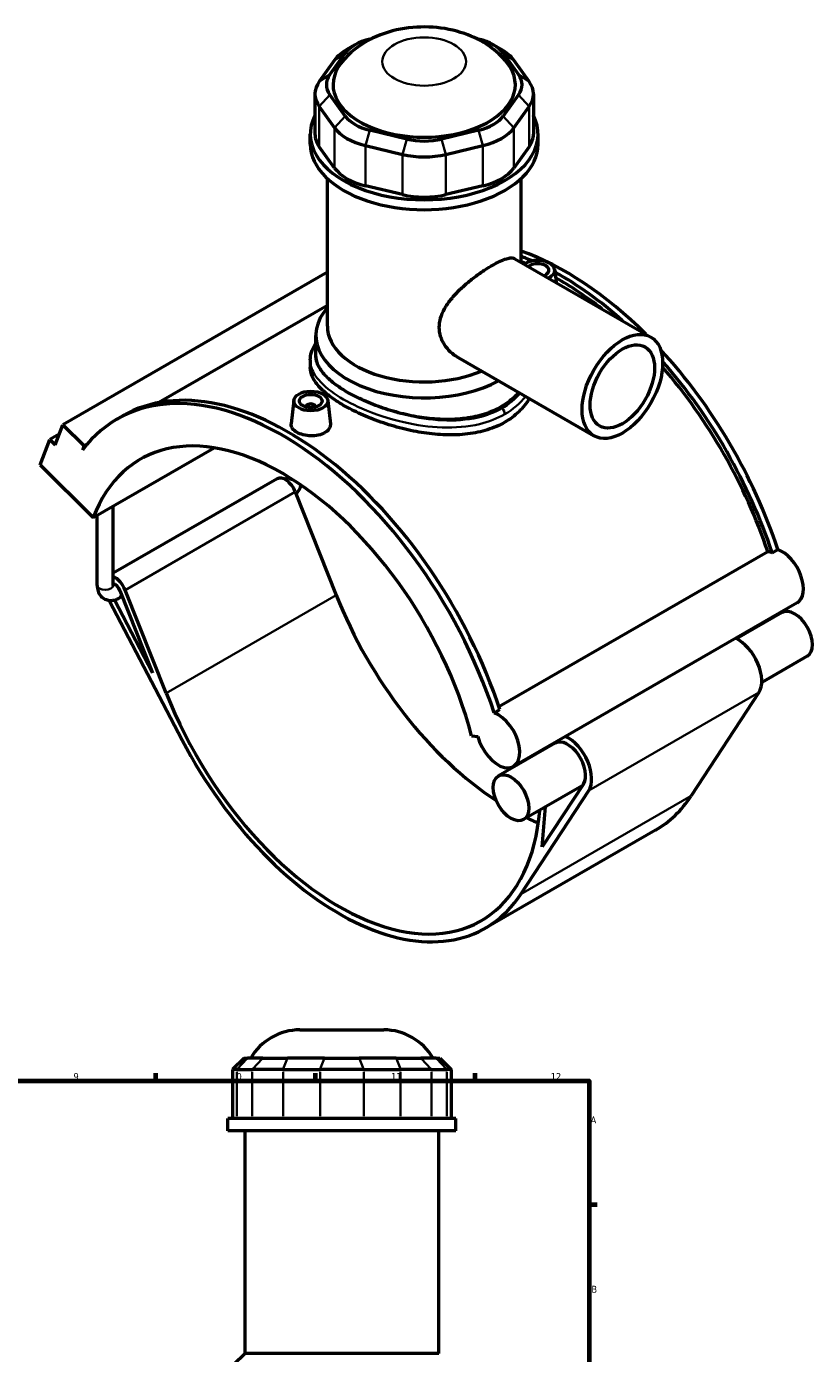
# Model space of a CAD drawing. Header units: millimetres. Extents: x 0 to 919, y -450 to 1036.
# Tile 5 of 5: x 574 to 919, y 454 to 1036. Entities that reach past the tile are written whole.
import ezdxf

# ---------------------------------------------------------------- set-up
doc = ezdxf.new("R2010")
doc.units = ezdxf.units.MM
for name, color, linetype, lineweight in [('Border (ANSI)', 7, 'Continuous', 70), ('Visible (ANSI)', 7, 'Continuous', 50), ('Visible Narrow (ANSI)', 7, 'Continuous', 35)]:
    doc.layers.add(name, color=color, linetype=linetype, lineweight=lineweight)
doc.styles.add('Note Text (ANSI)', font='tahoma.ttf')

# ---------------------------------------------------------------- blocks, each defined once
blk = doc.blocks.new('Borders Default Border')
at = {"layer": 'Border (ANSI)'}
for p, q in [((630.75, 574), (630.75, 577.45)), ((700.83, 574), (700.83, 577.45)), ((770.92, 574), (770.92, 577.45)), ((821, 519.75), (824.45, 519.75))]:
    blk.add_line(p, q, dxfattribs=at)
at = {"layer": 'Border (ANSI)', "flags": 128}
blk.add_lwpolyline([(20, 20), (20, 574), (821, 574), (821, 20), (20, 20)], dxfattribs=at)
at = {"layer": 'Border (ANSI)', "color": 230, "true_color": 0xff0080, "attachment_point": 7, "style": 'Note Text (ANSI)'}
for s, insert, char_height in [('9', (594.7, 574.34), 3.05), ('10', (663.96, 574.34), 3.048), ('11', (734.04, 574.4), 3.048), ('12', (804.13, 574.4), 3.048), ('A', (821.63, 555.35), 3.05), ('B', (821.99, 481.1), 3.05)]:
    blk.add_mtext(s, dxfattribs=dict(at, insert=insert, char_height=char_height))

msp = doc.modelspace()

# ---------------------------------------------------------------- linework, layer by layer
at = {"layer": 'Visible (ANSI)'}
for p, q in [((724.719, 1030.844), (725.622, 1031.059)), ((771.565, 1031.059), (772.468, 1030.844)), ((707.176, 1015.27), (713.895, 1024.611)), ((718.176, 1028.316), (714.627, 1026.256)), ((779.011, 1028.316), (782.56, 1026.256)), ((783.292, 1024.611), (790.011, 1015.27)), ((709.275, 1021.625), (702.556, 1012.284)), ((794.631, 1012.284), (787.912, 1021.625)), ((700.653, 1006.774), (700.653, 989.156)), ((796.534, 1006.774), (796.534, 989.156)), ((702.556, 1001.265), (709.275, 991.924)), ((713.895, 997.114), (707.176, 1006.455)), ((790.011, 1006.455), (783.292, 997.114)), ((787.912, 991.924), (794.631, 1001.265)), ((740.94, 987.011), (724.719, 990.88)), ((772.468, 990.88), (756.247, 987.011)), ((698.594, 984.815), (698.594, 989.156)), ((709.275, 974.306), (702.556, 983.647)), ((722.805, 984.133), (739.027, 980.263)), ((758.161, 980.263), (774.382, 984.133)), ((794.631, 983.647), (787.912, 974.306)), ((798.594, 984.815), (798.594, 989.156)), ((706.094, 904.982), (706.094, 969.647)), ((739.027, 962.645), (722.805, 966.514)), ((774.382, 966.514), (758.161, 962.645)), ((791.094, 932.983), (791.094, 969.647)), ((788.409, 934.529), (848.044, 900.188)), ((706.094, 928.57), (589.998, 861.715)), ((805.86, 929.745), (806.461, 924.134)), ((706.094, 914.057), (632.094, 871.443)), ((701.094, 892.1), (701.094, 900.894)), ((763.458, 891.2), (823.092, 856.859)), ((698.594, 890.001), (698.594, 886.95)), ((691.328, 872.412), (690.223, 862.112)), ((696.813, 869.507), (696.813, 869.693)), ((700.813, 869.507), (700.813, 869.693)), ((706.299, 872.412), (707.401, 862.138)), ((586.612, 852.909), (589.998, 861.715)), ((589.998, 861.715), (599.3, 852.443)), ((613.834, 864.217), (616.323, 865.65)), ((588.418, 857.606), (584.286, 855.227)), ((580.054, 844.22), (584.286, 855.227)), ((584.286, 855.227), (586.612, 852.909)), ((599.3, 852.443), (598.609, 850.646)), ((600.71, 853.255), (599.3, 852.443)), ((603.31, 821.041), (656.459, 851.647)), ((580.054, 844.22), (603.31, 821.041)), ((684.006, 838.046), (612.097, 796.637)), ((692.029, 832.259), (709.977, 787.06)), ((605.097, 791.292), (605.097, 822.07)), ((612.097, 791.292), (612.097, 826.101)), ((781.381, 738.151), (899.342, 806.08)), ((901.296, 805.626), (903.785, 807.06)), ((616.067, 786.518), (614.7, 785.731)), ((615.08, 789.003), (629.407, 752.923)), ((635.307, 744.06), (617.358, 789.259)), ((610.335, 784.711), (642.405, 723.38)), ((629.407, 752.923), (612.69, 784.894)), ((912.223, 783.579), (787.772, 711.913)), ((905.653, 779.401), (885.696, 767.909)), ((916.689, 760.236), (896.733, 748.744)), ((895.456, 744.369), (865.706, 698.939)), ((779.334, 735.393), (781.823, 736.827)), ((769.426, 725.381), (772.109, 724.965)), ((806.092, 722.068), (781.202, 707.735)), ((818.462, 704.184), (800.434, 676.654)), ((791.036, 655.939), (820.786, 701.369)), ((817.922, 703.36), (792.238, 688.57)), ((800.434, 676.654), (801.873, 694.118)), ((850.179, 684.02), (775.509, 641.02)), ((694.05, 596.382), (730.877, 596.382)), ((669.524, 583.992), (664.524, 578.992)), ((669.524, 583.992), (671.046, 583.992)), ((677.765, 583.992), (671.046, 583.992)), ((677.765, 583.992), (688.589, 583.992)), ((704.81, 583.992), (688.589, 583.992)), ((704.81, 583.992), (720.117, 583.992)), ((736.339, 583.992), (720.117, 583.992)), ((736.339, 583.992), (747.163, 583.992)), ((753.882, 583.992), (747.163, 583.992)), ((753.882, 583.992), (755.404, 583.992)), ((755.404, 583.992), (760.404, 578.992)), ((666.427, 578.992), (664.524, 578.992)), ((664.524, 578.992), (664.524, 557.442)), ((666.427, 578.992), (673.146, 578.992)), ((686.675, 578.992), (673.146, 578.992)), ((686.675, 578.992), (702.897, 578.992)), ((722.031, 578.992), (702.897, 578.992)), ((722.031, 578.992), (738.252, 578.992)), ((751.782, 578.992), (738.252, 578.992)), ((751.782, 578.992), (758.501, 578.992)), ((760.404, 578.992), (758.501, 578.992)), ((760.404, 578.992), (760.404, 557.442)), ((762.464, 557.442), (662.464, 557.442)), ((662.464, 552.132), (662.464, 557.442)), ((762.464, 552.132), (762.464, 557.442)), ((762.464, 552.132), (662.464, 552.132)), ((669.964, 454.482), (669.964, 552.132)), ((754.964, 454.482), (754.964, 552.132)), ((669.964, 454.482), (664.964, 449.482)), ((754.964, 454.482), (669.964, 454.482))]:
    msp.add_line(p, q, dxfattribs=at)
for centre, start, end in [((694.05, 571.382), 90, 149.708469), ((730.877, 571.382), 30.291531, 90)]:
    msp.add_arc(centre, 25, start, end, dxfattribs=at)
for centre, major_axis, ratio, start_param, end_param in [((732.372, 1020.203), (-20, 0), 0.5758617, 5.1050881, 5.8904862), ((764.815, 1020.203), (20, 0), 0.5758617, 0.3926991, 1.1780972), ((732.372, 1016.116), (-25, 0), 0.5758617, 5.5016397, 5.8904862), ((764.815, 1016.116), (-25, 0), 0.5758617, 3.5342917, 3.9231383), ((748.594, 1010.862), (-40, 0), 0.5758617, 5.8591242, 9.8488391), ((725.653, 1010.862), (-20, 0), 0.5758617, 5.8904862, 6.6758844), ((771.534, 1010.862), (20, 0), 0.5758617, 5.8904862, 6.6758844), ((725.653, 1006.774), (-25, 0), 0.5758617, 5.8904862, 6.6758844), ((771.534, 1006.774), (25, 0), 0.5758617, 5.8904862, 6.6758844), ((748.594, 989.156), (-50, 0), 0.5758617, 5.9951502, 9.712813), ((732.372, 1001.521), (-20, 0), 0.5758617, 0.3926991, 1.1780972), ((764.815, 1001.521), (20, 0), 0.5758617, 5.1050881, 5.8904862), ((732.372, 997.433), (25, 0), 0.5758617, 3.5342917, 4.3196899), ((764.815, 997.433), (25, 0), 0.5758617, 5.1050881, 5.8904862), ((748.594, 984.815), (-50, 0), 0.5758617, 0, 3.1415927), ((725.653, 989.156), (-25, 0), 0.5758617, 0, 0.3926991), ((748.594, 997.652), (-20, 0), 0.5758617, 1.1780972, 1.9634954), ((771.534, 989.156), (25, 0), 0.5758617, 5.8904862, 6.2831853), ((748.594, 993.564), (25, 0), 0.5758617, 4.3196899, 5.1050881), ((732.372, 979.815), (-25, 0), 0.5758617, 0.3926991, 1.1780972), ((764.815, 979.815), (25, 0), 0.5758617, 5.1050881, 5.8904862), ((748.594, 975.946), (-25, 0), 0.5758617, 1.1780972, 1.9634954), ((810.819, 809.926), (-72.534, 125.958), 0.5780931, 5.1515114, 5.6928415), ((808.33, 808.492), (72.534, -125.958), 0.5780931, 2.4785527, 2.5266294), ((808.33, 808.492), (-71.112, 123.488), 0.5780931, 5.6527266, 5.6716254), ((798.374, 929.479), (7.5, 0), 0.5758617, 5.3849682, 8.7521987), ((798.374, 929.479), (5, 0), 0.5758617, 5.3281044, 8.8090625), ((808.33, 808.492), (72.534, -125.958), 0.5780931, 2.0893991, 2.3810197), ((808.33, 808.492), (-71.112, 123.488), 0.5780931, 5.3172112, 5.5204341), ((748.594, 900.894), (-47.5, 0), 0.5758617, 5.8202306, 8.6100589), ((748.594, 904.982), (-42.5, 0), 0.5758617, 0, 2.2047475), ((810.819, 809.926), (-72.534, 125.958), 0.5780931, 4.3694381, 5.0843176), ((808.33, 808.492), (-71.112, 123.488), 0.5780931, 4.3724925, 5.0383721), ((808.33, 808.492), (72.534, -125.958), 0.5780931, 1.2278455, 1.9060101), ((688.857, 739.692), (-72.534, 125.958), 0.5780931, 4.3694381, 6.2831853), ((686.368, 738.259), (-72.534, 125.958), 0.5780931, 4.3694381, 6.5230968), ((698.813, 869.693), (-2, 0), 0.5758617, 2.9729035, 6.4518745), ((686.368, 738.259), (-62.379, 108.323), 0.5780931, 4.2779904, 6.7214513), ((687.624, 831.764), (-3.618, 6.283), 0.5780931, 4.4658305, 6.2831853), ((903.016, 793.812), (-6.718, 11.666), 0.5780931, 5.6814083, 5.8960378), ((905.505, 795.245), (6.718, -11.666), 0.5780931, 0, 2.5398157), ((612.953, 788.764), (-3.618, 6.283), 0.5780931, 4.4658305, 5.6674374), ((612.953, 788.764), (1.747, -3.033), 0.5780931, 1.3242379, 2.711205), ((785.929, 795.592), (62.379, -108.323), 0.5780931, 4.4658305, 5.4348924), ((911.171, 769.819), (-5.518, 9.582), 0.5780931, 3.1415927, 6.2831853), ((886.281, 755.485), (7.39, -12.832), 0.5780931, 0.2846429, 2.4494404), ((711.258, 752.592), (62.379, -108.323), 0.5780931, 4.4658305, 6.9796103), ((781.054, 723.579), (6.718, -11.666), 0.5780931, 4.2779904, 8.823001), ((711.258, 752.592), (64.25, -111.573), 0.5780931, 4.6420787, 6.5678282), ((811.61, 712.485), (5.518, -9.582), 0.5780931, 0.2846429, 3.1415927), ((811.61, 712.485), (7.39, -12.832), 0.5780931, 0.2846429, 2.4494404), ((811.61, 712.485), (7.39, -12.832), 0.5780931, 3.8337449, 3.869222), ((785.929, 795.592), (64.25, -111.573), 0.5780931, 0, 0.2846429), ((785.929, 795.592), (62.379, -108.323), 0.5780931, 5.5867603, 5.6444108)]:
    msp.add_ellipse(centre, major_axis=major_axis, ratio=ratio, start_param=start_param, end_param=end_param, dxfattribs=at)
for centre, major_axis, ratio in [((835.568, 878.524), (-12.476, -21.665), 0.5780931), ((835.568, 878.524), (-9.981, -17.332), 0.5780931), ((698.813, 872.146), (-7.5, 0), 0.5758617), ((698.813, 872.146), (-5, 0), 0.5758617), ((786.72, 698.152), (-5.518, 9.582), 0.5780931)]:
    msp.add_ellipse(centre, major_axis=major_axis, ratio=ratio, dxfattribs=at)
for points, knots in [([(785.051, 1020.34), (782.679, 1023.365), (780.032, 1025.728), (773.74, 1030.188), (770.039, 1031.951), (761.742, 1034.835), (757.115, 1035.706), (747.72, 1036.349), (742.954, 1036.088), (733.492, 1034.303), (728.788, 1032.799), (720.053, 1028.095), (715.932, 1025.086), (712.279, 1020.52), (712.207, 1020.43), (712.137, 1020.34)], [1.2094593, 1.2094593, 1.2094593, 1.2094593, 1.4677285, 1.4677285, 1.8130907, 1.8130907, 2.2379323, 2.2379323, 2.6728396, 2.6728396, 3.1080291, 3.1080291, 3.4952144, 3.4952144, 3.5029297, 3.5029297, 3.5029297, 3.5029297]), ([(763.458, 891.2), (763.446, 891.207), (763.434, 891.214), (762.298, 891.871), (761.2, 892.675), (759.196, 894.545), (758.291, 895.611), (756.796, 897.927), (756.204, 899.18), (755.416, 901.77), (755.219, 903.108), (755.219, 905.759), (755.416, 907.132), (756.204, 909.878), (756.796, 911.254), (758.291, 913.941), (759.196, 915.257), (761.2, 917.782), (762.298, 918.992), (764.54, 921.251), (765.766, 922.384), (768.332, 924.585), (769.671, 925.654), (772.35, 927.666), (773.691, 928.61), (776.269, 930.32), (777.506, 931.085), (779.786, 932.398), (780.889, 932.98), (782.931, 933.931), (783.869, 934.3), (785.532, 934.788), (786.259, 934.908), (787.489, 934.897), (787.996, 934.767), (788.409, 934.529)], [5.8097488, 5.8097488, 5.8097488, 5.8097488, 5.8148275, 5.8148275, 6.3012959, 6.3012959, 6.7877642, 6.7877642, 7.2742326, 7.2742326, 7.7607009, 7.7607009, 8.2471693, 8.2471693, 8.7336376, 8.7336376, 9.220106, 9.220106, 9.7065743, 9.7065743, 10.1901936, 10.1901936, 10.6738129, 10.6738129, 11.1574321, 11.1574321, 11.6410514, 11.6410514, 12.1246706, 12.1246706, 12.6082899, 12.6082899, 13.0919092, 13.0919092, 13.5704497, 13.5704497, 13.5704497, 13.5704497]), ([(698.594, 890.001), (698.594, 891.192), (698.779, 892.381), (699.51, 894.765), (700.075, 895.956), (700.895, 897.258), (700.993, 897.408), (701.094, 897.558)], [26.5946413, 26.5946413, 26.5946413, 26.5946413, 27.2503596, 27.2503596, 27.9464299, 27.9464299, 28.0379182, 28.0379182, 28.0379182, 28.0379182]), ([(715.006, 875.911), (712.881, 877.134), (710.894, 878.438), (707.4, 881.126), (705.893, 882.509), (703.478, 885.287), (702.568, 886.683), (701.376, 889.435), (701.094, 890.792), (701.094, 892.1)], [7.2123712, 7.2123712, 7.2123712, 7.2123712, 8.1137403, 8.1137403, 9.0151095, 9.0151095, 9.9164786, 9.9164786, 10.8178478, 10.8178478, 10.8178478, 10.8178478]), ([(783.949, 862.826), (781.708, 861.535), (779.181, 860.424), (773.693, 858.689), (770.732, 858.064), (764.574, 857.318), (761.37, 857.196), (754.94, 857.385), (751.712, 857.695), (745.477, 858.618), (742.25, 859.264), (735.818, 860.874), (732.614, 861.837), (726.454, 863.984), (723.493, 865.169), (718.005, 867.649), (715.478, 868.943), (710.998, 871.523), (708.904, 872.889), (705.225, 875.689), (703.639, 877.122), (701.099, 879.985), (700.142, 881.418), (698.89, 884.234), (698.594, 885.617), (698.594, 886.95)], [0, 0, 0, 0, 0.9508099, 0.9508099, 1.9016199, 1.9016199, 2.8524298, 2.8524298, 3.8032398, 3.8032398, 4.7535016, 4.7535016, 5.7037635, 5.7037635, 6.6540253, 6.6540253, 7.6042872, 7.6042872, 8.5545491, 8.5545491, 9.5048109, 9.5048109, 10.4550728, 10.4550728, 11.4053346, 11.4053346, 11.4053346, 11.4053346]), ([(789.988, 875.922), (789.379, 875.21), (788.729, 874.524), (786.294, 872.205), (784.307, 870.743), (782.181, 869.519), (780.056, 868.295), (777.658, 867.232), (772.449, 865.548), (769.638, 864.927), (763.787, 864.152), (760.742, 863.997), (754.629, 864.095), (751.559, 864.348), (745.629, 865.145), (742.56, 865.719), (736.446, 867.174), (733.401, 868.055), (727.549, 870.038), (724.737, 871.142), (719.528, 873.466), (717.131, 874.688), (715.006, 875.911)], [27.5929761, 27.5929761, 27.5929761, 27.5929761, 27.947761, 27.947761, 28.8494846, 28.8494846, 28.8494846, 29.7512083, 29.7512083, 30.6529319, 30.6529319, 31.5546555, 31.5546555, 32.4563792, 32.4563792, 33.3577483, 33.3577483, 34.2591175, 34.2591175, 35.1604866, 35.1604866, 36.0618558, 36.0618558, 36.0618558, 36.0618558]), ([(794.732, 873.19), (793.477, 871.113), (791.922, 869.17), (788.284, 865.667), (786.19, 864.117), (783.949, 862.826)], [28.5370238, 28.5370238, 28.5370238, 28.5370238, 29.4663389, 29.4663389, 30.4171488, 30.4171488, 30.4171488, 30.4171488]), ([(704.906, 858.204), (704.142, 857.764), (703.173, 857.394), (701.051, 856.931), (699.898, 856.836), (697.738, 856.893), (696.586, 857.047), (694.468, 857.594), (693.501, 857.987), (691.973, 858.867), (691.31, 859.413), (690.429, 860.593), (690.211, 861.227), (690.208, 861.918), (690.213, 862.015), (690.224, 862.112)], [2.5937958, 2.5937958, 2.5937958, 2.5937958, 2.9181186, 2.9181186, 3.2424413, 3.2424413, 3.5665675, 3.5665675, 3.8906938, 3.8906938, 4.21482, 4.21482, 4.5389462, 4.5389462, 4.5910616, 4.5910616, 4.5910616, 4.5910616]), ([(707.4, 862.138), (707.412, 862.03), (707.418, 861.923), (707.421, 861.168), (707.207, 860.476), (706.332, 859.214), (705.67, 858.645), (704.906, 858.204)], [7.07975736, 7.07975736, 7.07975736, 7.07975736, 7.13274206, 7.13274206, 7.45706479, 7.45706479, 7.78138752, 7.78138752, 7.78138752, 7.78138752]), ([(688.019, 837.445), (688.086, 837.598), (688.147, 837.75), (688.296, 838.174), (688.367, 838.438), (688.452, 838.877), (688.472, 839.06), (688.478, 839.209)], [4.11398981, 4.11398981, 4.11398981, 4.11398981, 4.23841905, 4.23841905, 4.46757813, 4.46757813, 4.66580958, 4.66580958, 4.66580958, 4.66580958]), ([(692.395, 831.336), (692.622, 831.608), (692.838, 831.89), (693.536, 832.879), (693.967, 833.626), (694.45, 834.671), (694.565, 834.944), (694.671, 835.219)], [3.6392428, 3.6392428, 3.6392428, 3.6392428, 3.76991118, 3.76991118, 4.08407045, 4.08407045, 4.19285362, 4.19285362, 4.19285362, 4.19285362]), ([(605.097, 791.292), (605.097, 790.447), (605.209, 789.591), (605.758, 787.953), (606.184, 787.165), (607.278, 785.979), (607.861, 785.542), (609.107, 784.944), (609.758, 784.77), (611.11, 784.632), (611.806, 784.691), (613.268, 785.02), (614.013, 785.335), (614.7, 785.731)], [1.5707963, 1.5707963, 1.5707963, 1.5707963, 1.8849556, 1.8849556, 2.1793375, 2.1793375, 2.4016425, 2.4016425, 2.6111938, 2.6111938, 2.8467827, 2.8467827, 3.1415927, 3.1415927, 3.1415927, 3.1415927]), ([(612.097, 791.292), (612.097, 791.163), (612.109, 791.069), (612.124, 790.986), (612.129, 790.971), (612.129, 790.971)], [1.57079633, 1.57079633, 1.57079633, 1.57079633, 1.76299016, 1.76299016, 1.87833732, 1.87833732, 1.87833732, 1.87833732])]:
    msp.add_open_spline(points, degree=3, knots=knots, dxfattribs=at)
at = {"layer": 'Visible Narrow (ANSI)'}
for p, q in [((713.895, 1024.611), (709.275, 1021.625)), ((783.292, 1024.611), (787.912, 1021.625)), ((707.176, 1015.27), (702.556, 1012.284)), ((790.011, 1015.27), (794.631, 1012.284)), ((707.176, 1006.455), (702.556, 1001.265)), ((702.556, 983.647), (702.556, 1001.265)), ((790.011, 1006.455), (794.631, 1001.265)), ((794.631, 1001.265), (794.631, 983.647)), ((713.895, 997.114), (709.275, 991.924)), ((783.292, 997.114), (787.912, 991.924)), ((709.275, 991.924), (709.275, 974.306)), ((724.719, 990.88), (722.805, 984.133)), ((772.468, 990.88), (774.382, 984.133)), ((787.912, 974.306), (787.912, 991.924)), ((722.805, 966.514), (722.805, 984.133)), ((740.94, 987.011), (739.027, 980.263)), ((756.247, 987.011), (758.161, 980.263)), ((774.382, 984.133), (774.382, 966.514)), ((739.027, 980.263), (739.027, 962.645)), ((758.161, 962.645), (758.161, 980.263)), ((692.029, 832.259), (617.358, 789.259)), ((709.977, 787.06), (635.307, 744.06)), ((895.456, 744.369), (820.786, 701.369)), ((865.706, 698.939), (791.036, 655.939)), ((670.815, 583.742), (666.658, 579.242)), ((673.377, 579.242), (677.534, 583.742)), ((688.493, 583.742), (686.771, 579.242)), ((704.714, 583.742), (702.992, 579.242)), ((720.213, 583.742), (721.935, 579.242)), ((736.434, 583.742), (738.156, 579.242)), ((747.393, 583.742), (751.551, 579.242)), ((754.113, 583.742), (758.27, 579.242)), ((666.427, 558.52), (666.427, 577.915)), ((673.146, 577.915), (673.146, 558.52)), ((686.675, 558.52), (686.675, 577.915)), ((702.897, 577.915), (702.897, 558.52)), ((722.031, 558.52), (722.031, 577.915)), ((738.252, 577.915), (738.252, 558.52)), ((751.782, 558.52), (751.782, 577.915)), ((758.501, 577.915), (758.501, 558.52))]:
    msp.add_line(p, q, dxfattribs=at)
msp.add_ellipse((748.594, 1020.992), major_axis=(-18.413, 0), ratio=0.5758617, dxfattribs=at)
for centre, major_axis, ratio, start_param, end_param in [((782.181, 867.359), (-1.248, 2.166), 0.5780931, 3.9289245, 5.1676385), ((691.98, 839.308), (-3.5, 0), 0.5758617, 0.05133, 1.4401239), ((608.597, 791.292), (3.5, 0), 0.5758617, 3.1415927, 6.2831853), ((612.953, 788.764), (1.747, -3.033), 0.5780931, 0, 1.3242379)]:
    msp.add_ellipse(centre, major_axis=major_axis, ratio=ratio, start_param=start_param, end_param=end_param, dxfattribs=at)
for points, knots in [([(715.006, 875.911), (713.579, 876.733), (712.24, 877.571), (707.394, 880.89), (704.642, 883.439), (701.216, 888.441), (700.482, 890.898), (700.794, 893.941), (700.915, 894.541), (701.095, 895.14)], [22.7959256, 22.7959256, 22.7959256, 22.7959256, 23.3978464, 23.3978464, 25.1495428, 25.1495428, 26.8542456, 26.8542456, 27.2730089, 27.2730089, 27.2730089, 27.2730089]), ([(698.594, 890), (698.595, 887.796), (699.331, 885.584), (702.549, 880.7), (705.374, 878.025), (712.478, 873.119), (716.594, 870.874), (726.8, 866.406), (733.115, 864.297), (745.187, 861.552), (750.887, 860.744), (762.176, 860.353), (767.759, 860.812), (776.916, 863.002), (780.663, 864.449), (783.949, 866.341)], [-26.5946413, -26.5946413, -26.5946413, -26.5946413, -25.1495428, -25.1495428, -23.3978464, -23.3978464, -21.8076954, -21.8076954, -19.8736745, -19.8736745, -18.2288318, -18.2288318, -16.5367532, -16.5367532, -15.1972826, -15.1972826, -15.1972826, -15.1972826]), ([(782.757, 868.96), (779.636, 867.162), (776.069, 865.804), (767.336, 863.791), (762.002, 863.416), (751.201, 863.928), (745.739, 864.775), (734.154, 867.549), (728.083, 869.638), (719.929, 873.258), (717.349, 874.562), (715.006, 875.911)], [15.1972826, 15.1972826, 15.1972826, 15.1972826, 16.5367532, 16.5367532, 18.2288318, 18.2288318, 19.8736745, 19.8736745, 21.8076954, 21.8076954, 22.7959256, 22.7959256, 22.7959256, 22.7959256])]:
    msp.add_open_spline(points, degree=3, knots=knots, dxfattribs=at)
for points in [[(790.659, 875.537), (788.538, 872.992), (785.874, 870.754), (782.757, 868.96)], [(783.949, 866.341), (787.613, 868.451), (790.692, 871.121), (793.054, 874.157)]]:
    msp.add_open_spline(points, degree=3, dxfattribs=at)

# ---------------------------------------------------------------- block references
msp.add_blockref('Borders Default Border', (0, 0))

doc.saveas('drawing.dxf')
